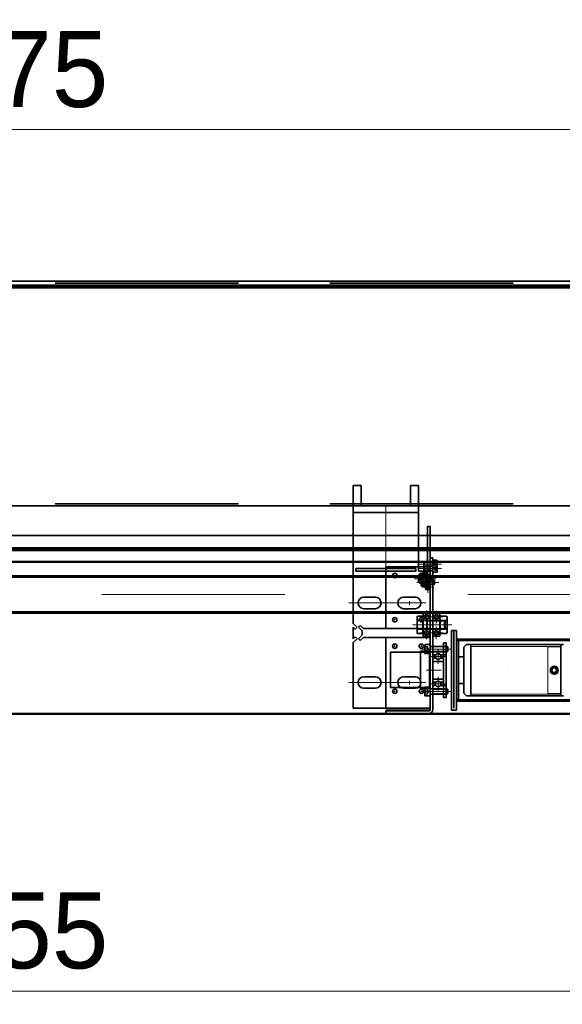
# Model space of a CAD drawing. Extents: x 50445 to 145605, y -10968 to 41989.
# Tile 74 of 256: x 54907 to 55520, y 33100 to 34215. Entities that reach past the tile are written whole.
import ezdxf

# ---------------------------------------------------------------- set-up
doc = ezdxf.new("R2010")
doc.units = 0
doc.header["$LTSCALE"] = 414.30304
doc.header["$MEASUREMENT"] = 0
doc.linetypes.add('DASHDOT', pattern=[1, 0.5, -0.25, 0, -0.25])
doc.linetypes.add('DASHED', pattern=[0.75, 0.5, -0.25])
doc.layers.get('Defpoints').update_dxf_attribs({"linetype": 'CONTINUOUS'})
for name, color, linetype, lineweight in [('BLECH', 5, 'CONTINUOUS', 35), ('GEWINDELINIEN', 94, 'CONTINUOUS', 18), ('HILFSLINIEN', 3, 'CONTINUOUS', 13), ('LIJN18', 30, 'CONTINUOUS', 18), ('MITTELLINIEN', 7, 'DASHDOT', 18), ('SCHRAFFUR WÄNDE', 34, 'CONTINUOUS', 18), ('STAHLBAU', 7, 'CONTINUOUS', 35), ('UNSICHTBARE', 7, 'DASHED', 18), ('WÄNDE', 7, 'CONTINUOUS', 35)]:
    doc.layers.add(name, color=color, linetype=linetype, lineweight=lineweight)
doc.dimstyles.get("Standard").update_dxf_attribs({"dimtxt": 0.18, "dimasz": 0.18, "dimexe": 0.18, "dimexo": 0.0625, "dimgap": 0.09, "dimtad": 0, "dimtih": 1, "dimtoh": 1, "dimdec": 4, "dimzin": 0, "dimdsep": 46, "dimtxsty": 'Standard', "dimcen": 0.09, "dimadec": 0, "dimazin": 0, "dimtfac": 1, "dimtdec": 4, "dimtofl": 0, "dimtmove": 0, "dimatfit": 3, "dimfxl": 1, "dimtolj": 1, "dimtzin": 0, "dimarcsym": 0})
pattern_1 = [(45, (47136.07, 30465.82), (-70.7107, 70.7107), [])]

# ---------------------------------------------------------------- blocks, each defined once
blk = doc.blocks.new('*D11')
at = {"layer": 'Defpoints', "color": 0, "linetype": 'Continuous', "lineweight": 0, "transparency": 16777216}
for p in [(51928.9, 34090.3), (51928.9, 33918.6), (57828.9, 33918.6)]:
    blk.add_point(p, dxfattribs=at)
at = {"layer": 'LIJN18', "color": 0, "linetype": 'Continuous', "lineweight": 0, "transparency": 16777216}
for p, q in [((51928.9, 33933.6), (51928.9, 34105.3)), ((57828.9, 33933.6), (57828.9, 34105.3)), ((57742.9, 34090.3), (52014.9, 34090.3))]:
    blk.add_line(p, q, dxfattribs=at)
for points in [[(52014.9, 34104.6), (52014.9, 34076), (51928.9, 34090.3)], [(57742.9, 34104.6), (57742.9, 34076), (57828.9, 34090.3)]]:
    blk.add_solid(points, dxfattribs=at)
at = {"layer": 'LIJN18', "color": 0, "linetype": 'Continuous', "lineweight": 0, "transparency": 16777216, "insert": (54878.9, 34158.3), "char_height": 86, "attachment_point": 5}
blk.add_mtext('\\A1;5575', dxfattribs=at)
blk = doc.blocks.new('*D128')
at = {"layer": 'Defpoints', "color": 0, "linetype": 'Continuous', "lineweight": 0, "transparency": 16777216}
for p in [(51438.9, 33428.6), (58318.9, 33429.6), (51438.9, 33115.3)]:
    blk.add_point(p, dxfattribs=at)
at = {"layer": 'LIJN18', "color": 0, "linetype": 'Continuous', "lineweight": 0, "transparency": 16777216}
for p, q in [((51438.9, 33413.6), (51438.9, 33100.3)), ((58318.9, 33414.6), (58318.9, 33100.3)), ((58232.9, 33115.3), (51524.9, 33115.3))]:
    blk.add_line(p, q, dxfattribs=at)
for points in [[(51524.9, 33129.6), (51524.9, 33101), (51438.9, 33115.3)], [(58232.9, 33129.6), (58232.9, 33101), (58318.9, 33115.3)]]:
    blk.add_solid(points, dxfattribs=at)
at = {"layer": 'LIJN18', "color": 0, "linetype": 'Continuous', "lineweight": 0, "transparency": 16777216, "insert": (54878.9, 33183.3), "char_height": 86, "attachment_point": 5}
blk.add_mtext('\\A1;6555', dxfattribs=at)

msp = doc.modelspace()

# ---------------------------------------------------------------- hatches: boundary and pattern name
at = {"layer": 'SCHRAFFUR WÄNDE'}
h = msp.add_hatch(dxfattribs=at)
h.set_pattern_fill('ANSI31', color=256, scale=32, style=0)
h.set_pattern_definition(pattern_1)
edge = h.paths.add_edge_path()
edge.add_arc((55365.4, 33587.2), 1.59, 36.8699, 143.1301, ccw=False)
edge.add_line((55366.7, 33588.2), (55367.9, 33588.2))
edge.add_line((55367.9, 33588.2), (55367.9, 33589.6))
edge.add_arc((55367.6, 33589.6), 0.3, 0, 90)
edge.add_line((55367.6, 33589.9), (55363.2, 33589.9))
edge.add_arc((55363.2, 33589.6), 0.3, 90, 180)
edge.add_line((55362.9, 33589.6), (55362.9, 33588.2))
edge.add_line((55362.9, 33588.2), (55364.2, 33588.2))
h = msp.add_hatch(dxfattribs=at)
h.set_pattern_fill('ANSI31', color=256, scale=32, style=0)
h.set_pattern_definition(pattern_1)
edge = h.paths.add_edge_path()
edge.add_arc((55365.4, 33587.2), 1.59, 216.8699, 323.1301, ccw=False)
edge.add_line((55364.2, 33586.2), (55362.9, 33586.2))
edge.add_line((55362.9, 33586.2), (55362.9, 33584.7))
edge.add_arc((55363.2, 33584.7), 0.3, 180, 270)
edge.add_line((55363.2, 33584.4), (55367.6, 33584.4))
edge.add_arc((55367.6, 33584.7), 0.3, 270, 360)
edge.add_line((55367.9, 33584.7), (55367.9, 33586.2))
edge.add_line((55367.9, 33586.2), (55366.7, 33586.2))
h = msp.add_hatch(dxfattribs=at)
h.set_pattern_fill('ANSI31', color=256, scale=32, style=0)
h.set_pattern_definition(pattern_1)
edge = h.paths.add_edge_path()
edge.add_arc((55365.4, 33576.7), 1.59, 36.8699, 143.1301, ccw=False)
edge.add_line((55366.7, 33577.7), (55367.9, 33577.7))
edge.add_line((55367.9, 33577.7), (55367.9, 33579.1))
edge.add_arc((55367.6, 33579.1), 0.3, 0, 90)
edge.add_line((55367.6, 33579.4), (55363.2, 33579.4))
edge.add_arc((55363.2, 33579.1), 0.3, 90, 180)
edge.add_line((55362.9, 33579.1), (55362.9, 33577.7))
edge.add_line((55362.9, 33577.7), (55364.2, 33577.7))
h = msp.add_hatch(dxfattribs=at)
h.set_pattern_fill('ANSI31', color=256, scale=32, style=0)
h.set_pattern_definition(pattern_1)
edge = h.paths.add_edge_path()
edge.add_arc((55368.4, 33583.1), 1.59, 36.8699, 143.1301, ccw=False)
edge.add_line((55369.7, 33584), (55370.9, 33584))
edge.add_line((55370.9, 33584), (55370.9, 33585.5))
edge.add_arc((55370.6, 33585.5), 0.3, 0, 90)
edge.add_line((55370.6, 33585.8), (55366.2, 33585.8))
edge.add_arc((55366.2, 33585.5), 0.3, 90, 180)
edge.add_line((55365.9, 33585.5), (55365.9, 33584))
edge.add_line((55365.9, 33584), (55367.2, 33584))
h = msp.add_hatch(dxfattribs=at)
h.set_pattern_fill('ANSI31', color=256, scale=32, style=0)
h.set_pattern_definition(pattern_1)
edge = h.paths.add_edge_path()
edge.add_arc((55368.4, 33583.1), 1.59, 216.8699, 323.1301, ccw=False)
edge.add_line((55367.2, 33582.1), (55365.9, 33582.1))
edge.add_line((55365.9, 33582.1), (55365.9, 33580.6))
edge.add_arc((55366.2, 33580.6), 0.3, 180, 270)
edge.add_line((55366.2, 33580.3), (55370.6, 33580.3))
edge.add_arc((55370.6, 33580.6), 0.3, 270, 360)
edge.add_line((55370.9, 33580.6), (55370.9, 33582.1))
edge.add_line((55370.9, 33582.1), (55369.7, 33582.1))
h = msp.add_hatch(dxfattribs=at)
h.set_pattern_fill('ANSI31', color=256, scale=32, style=0)
h.set_pattern_definition(pattern_1)
edge = h.paths.add_edge_path()
edge.add_arc((55365.4, 33576.7), 1.59, 216.8699, 323.1301, ccw=False)
edge.add_line((55364.2, 33575.7), (55362.9, 33575.7))
edge.add_line((55362.9, 33575.7), (55362.9, 33574.2))
edge.add_arc((55363.2, 33574.2), 0.3, 180, 270)
edge.add_line((55363.2, 33573.9), (55367.6, 33573.9))
edge.add_arc((55367.6, 33574.2), 0.3, 270, 360)
edge.add_line((55367.9, 33574.2), (55367.9, 33575.7))
edge.add_line((55367.9, 33575.7), (55366.7, 33575.7))
h = msp.add_hatch(dxfattribs=at)
h.set_pattern_fill('ANSI31', color=256, scale=32, style=0)
h.set_pattern_definition(pattern_1)
edge = h.paths.add_edge_path()
edge.add_arc((55368.4, 33572.6), 1.59, 36.8699, 143.1301, ccw=False)
edge.add_line((55369.7, 33573.5), (55370.9, 33573.5))
edge.add_line((55370.9, 33573.5), (55370.9, 33575))
edge.add_arc((55370.6, 33575), 0.3, 0, 90)
edge.add_line((55370.6, 33575.3), (55366.2, 33575.3))
edge.add_arc((55366.2, 33575), 0.3, 90, 180)
edge.add_line((55365.9, 33575), (55365.9, 33573.5))
edge.add_line((55365.9, 33573.5), (55367.2, 33573.5))
h = msp.add_hatch(dxfattribs=at)
h.set_pattern_fill('ANSI31', color=256, scale=32, style=0)
h.set_pattern_definition(pattern_1)
edge = h.paths.add_edge_path()
edge.add_arc((55368.4, 33572.6), 1.59, 216.8699, 323.1301, ccw=False)
edge.add_line((55367.2, 33571.6), (55365.9, 33571.6))
edge.add_line((55365.9, 33571.6), (55365.9, 33570.1))
edge.add_arc((55366.2, 33570.1), 0.3, 180, 270)
edge.add_line((55366.2, 33569.8), (55370.6, 33569.8))
edge.add_arc((55370.6, 33570.1), 0.3, 270, 360)
edge.add_line((55370.9, 33570.1), (55370.9, 33571.6))
edge.add_line((55370.9, 33571.6), (55369.7, 33571.6))
h = msp.add_hatch(dxfattribs=at)
h.set_pattern_fill('ANSI31', color=256, scale=32, style=0)
h.set_pattern_definition(pattern_1)
edge = h.paths.add_edge_path()
edge.add_arc((55379.9, 33493.9), 3.19, 36.8699, 143.1301, ccw=False)
edge.add_line((55382.5, 33495.8), (55385.9, 33495.8))
edge.add_line((55385.9, 33495.8), (55385.9, 33498.8))
edge.add_arc((55385.3, 33498.8), 0.6, 0, 90)
edge.add_line((55385.3, 33499.4), (55374.5, 33499.4))
edge.add_arc((55374.5, 33498.8), 0.6, 90, 180)
edge.add_line((55373.9, 33498.8), (55373.9, 33495.8))
edge.add_line((55373.9, 33495.8), (55377.4, 33495.8))
h = msp.add_hatch(dxfattribs=at)
h.set_pattern_fill('ANSI31', color=256, scale=32, style=0)
h.set_pattern_definition(pattern_1)
edge = h.paths.add_edge_path()
edge.add_arc((55379.9, 33493.9), 3.19, 216.8699, 323.1301, ccw=False)
edge.add_line((55377.4, 33492), (55373.9, 33492))
edge.add_line((55373.9, 33492), (55373.9, 33489))
edge.add_arc((55374.5, 33489), 0.6, 180, 270)
edge.add_line((55374.5, 33488.4), (55385.3, 33488.4))
edge.add_arc((55385.3, 33489), 0.6, 270, 360)
edge.add_line((55385.9, 33489), (55385.9, 33492))
edge.add_line((55385.9, 33492), (55382.5, 33492))
h = msp.add_hatch(dxfattribs=at)
h.set_pattern_fill('ANSI31', color=256, scale=32, style=0)
h.set_pattern_definition(pattern_1)
edge = h.paths.add_edge_path()
edge.add_arc((55379.9, 33462.9), 3.19, 36.8699, 143.1301, ccw=False)
edge.add_line((55382.5, 33464.8), (55385.9, 33464.8))
edge.add_line((55385.9, 33464.8), (55385.9, 33467.8))
edge.add_arc((55385.3, 33467.8), 0.6, 0, 90)
edge.add_line((55385.3, 33468.4), (55374.5, 33468.4))
edge.add_arc((55374.5, 33467.8), 0.6, 90, 180)
edge.add_line((55373.9, 33467.8), (55373.9, 33464.8))
edge.add_line((55373.9, 33464.8), (55377.4, 33464.8))
h = msp.add_hatch(dxfattribs=at)
h.set_pattern_fill('ANSI31', color=256, scale=32, style=0)
h.set_pattern_definition(pattern_1)
edge = h.paths.add_edge_path()
edge.add_arc((55379.9, 33462.9), 3.19, 216.8699, 323.1301, ccw=False)
edge.add_line((55377.4, 33461), (55373.9, 33461))
edge.add_line((55373.9, 33461), (55373.9, 33458))
edge.add_arc((55374.5, 33458), 0.6, 180, 270)
edge.add_line((55374.5, 33457.4), (55385.3, 33457.4))
edge.add_arc((55385.3, 33458), 0.6, 270, 360)
edge.add_line((55385.9, 33458), (55385.9, 33461))
edge.add_line((55385.9, 33461), (55382.5, 33461))
at = {"layer": 'WÄNDE'}
h = msp.add_hatch(dxfattribs=at)
h.set_pattern_fill('ANSI31', color=256, scale=32, style=0)
h.set_pattern_definition(pattern_1)
edge = h.paths.add_edge_path()
edge.add_arc((55366.9, 33538.8), 2.32, 36.8699, 143.1301, ccw=False)
edge.add_line((55368.8, 33540.1), (55370.9, 33540.1))
edge.add_line((55370.9, 33540.1), (55370.9, 33542.5))
edge.add_arc((55370.6, 33542.5), 0.3, 0, 90)
edge.add_line((55370.6, 33542.8), (55363.2, 33542.8))
edge.add_arc((55363.2, 33542.5), 0.3, 90, 180)
edge.add_line((55362.9, 33542.5), (55362.9, 33540.1))
edge.add_line((55362.9, 33540.1), (55365.1, 33540.1))
h = msp.add_hatch(dxfattribs=at)
h.set_pattern_fill('ANSI31', color=256, scale=32, style=0)
h.set_pattern_definition(pattern_1)
edge = h.paths.add_edge_path()
edge.add_arc((55366.9, 33538.8), 2.32, 216.8699, 323.1301, ccw=False)
edge.add_line((55365.1, 33537.4), (55362.9, 33537.4))
edge.add_line((55362.9, 33537.4), (55362.9, 33535.1))
edge.add_arc((55363.2, 33535.1), 0.3, 180, 270)
edge.add_line((55363.2, 33534.8), (55370.6, 33534.8))
edge.add_arc((55370.6, 33535.1), 0.3, 270, 360)
edge.add_line((55370.9, 33535.1), (55370.9, 33537.4))
edge.add_line((55370.9, 33537.4), (55368.8, 33537.4))
h = msp.add_hatch(dxfattribs=at)
h.set_pattern_fill('ANSI31', color=256, scale=32, style=0)
h.set_pattern_definition(pattern_1)
edge = h.paths.add_edge_path()
edge.add_arc((55377.9, 33538.8), 2.32, 36.8699, 143.1301, ccw=False)
edge.add_line((55379.8, 33540.1), (55381.9, 33540.1))
edge.add_line((55381.9, 33540.1), (55381.9, 33542.5))
edge.add_arc((55381.6, 33542.5), 0.3, 0, 90)
edge.add_line((55381.6, 33542.8), (55374.2, 33542.8))
edge.add_arc((55374.2, 33542.5), 0.3, 90, 180)
edge.add_line((55373.9, 33542.5), (55373.9, 33540.1))
edge.add_line((55373.9, 33540.1), (55376.1, 33540.1))
h = msp.add_hatch(dxfattribs=at)
h.set_pattern_fill('ANSI31', color=256, scale=32, style=0)
h.set_pattern_definition(pattern_1)
edge = h.paths.add_edge_path()
edge.add_arc((55377.9, 33538.8), 2.32, 216.8699, 323.1301, ccw=False)
edge.add_line((55376.1, 33537.4), (55373.9, 33537.4))
edge.add_line((55373.9, 33537.4), (55373.9, 33535.1))
edge.add_arc((55374.2, 33535.1), 0.3, 180, 270)
edge.add_line((55374.2, 33534.8), (55381.6, 33534.8))
edge.add_arc((55381.6, 33535.1), 0.3, 270, 360)
edge.add_line((55381.9, 33535.1), (55381.9, 33537.4))
edge.add_line((55381.9, 33537.4), (55379.8, 33537.4))
h = msp.add_hatch(dxfattribs=at)
h.set_pattern_fill('ANSI31', color=256, scale=32, style=0)
h.set_pattern_definition(pattern_1)
edge = h.paths.add_edge_path()
edge.add_arc((55366.9, 33520.8), 2.32, 36.8699, 143.1301, ccw=False)
edge.add_line((55368.8, 33522.1), (55370.9, 33522.1))
edge.add_line((55370.9, 33522.1), (55370.9, 33524.5))
edge.add_arc((55370.6, 33524.5), 0.3, 0, 90)
edge.add_line((55370.6, 33524.8), (55363.2, 33524.8))
edge.add_arc((55363.2, 33524.5), 0.3, 90, 180)
edge.add_line((55362.9, 33524.5), (55362.9, 33522.1))
edge.add_line((55362.9, 33522.1), (55365.1, 33522.1))
h = msp.add_hatch(dxfattribs=at)
h.set_pattern_fill('ANSI31', color=256, scale=32, style=0)
h.set_pattern_definition(pattern_1)
edge = h.paths.add_edge_path()
edge.add_arc((55377.9, 33520.8), 2.32, 36.8699, 143.1301, ccw=False)
edge.add_line((55379.8, 33522.1), (55381.9, 33522.1))
edge.add_line((55381.9, 33522.1), (55381.9, 33524.5))
edge.add_arc((55381.6, 33524.5), 0.3, 0, 90)
edge.add_line((55381.6, 33524.8), (55374.2, 33524.8))
edge.add_arc((55374.2, 33524.5), 0.3, 90, 180)
edge.add_line((55373.9, 33524.5), (55373.9, 33522.1))
edge.add_line((55373.9, 33522.1), (55376.1, 33522.1))
h = msp.add_hatch(dxfattribs=at)
h.set_pattern_fill('ANSI31', color=256, scale=32, style=0)
h.set_pattern_definition(pattern_1)
edge = h.paths.add_edge_path()
edge.add_arc((55366.9, 33520.8), 2.32, 216.8699, 323.1301, ccw=False)
edge.add_line((55365.1, 33519.4), (55362.9, 33519.4))
edge.add_line((55362.9, 33519.4), (55362.9, 33517.1))
edge.add_arc((55363.2, 33517.1), 0.3, 180, 270)
edge.add_line((55363.2, 33516.8), (55370.6, 33516.8))
edge.add_arc((55370.6, 33517.1), 0.3, 270, 360)
edge.add_line((55370.9, 33517.1), (55370.9, 33519.4))
edge.add_line((55370.9, 33519.4), (55368.8, 33519.4))
h = msp.add_hatch(dxfattribs=at)
h.set_pattern_fill('ANSI31', color=256, scale=32, style=0)
h.set_pattern_definition(pattern_1)
edge = h.paths.add_edge_path()
edge.add_arc((55377.9, 33520.8), 2.32, 216.8699, 323.1301, ccw=False)
edge.add_line((55376.1, 33519.4), (55373.9, 33519.4))
edge.add_line((55373.9, 33519.4), (55373.9, 33517.1))
edge.add_arc((55374.2, 33517.1), 0.3, 180, 270)
edge.add_line((55374.2, 33516.8), (55381.6, 33516.8))
edge.add_arc((55381.6, 33517.1), 0.3, 270, 360)
edge.add_line((55381.9, 33517.1), (55381.9, 33519.4))
edge.add_line((55381.9, 33519.4), (55379.8, 33519.4))

# ---------------------------------------------------------------- linework, layer by layer
at = {"layer": 'BLECH'}
for p, q in [((53703.9, 33918.6), (56153.9, 33918.6)), ((56153.9, 33914.1), (53703.9, 33914.1)), ((56153.9, 33912.6), (53703.9, 33912.6)), ((56153.9, 33911.1), (53703.9, 33911.1)), ((55292.9, 33687.6), (55283.9, 33687.6)), ((55283.9, 33664.6), (55283.9, 33687.6)), ((55292.9, 33664.6), (55292.9, 33687.6)), ((55348.6, 33664.6), (55348.6, 33687.6)), ((55357.6, 33687.6), (55348.6, 33687.6)), ((55357.6, 33664.6), (55357.6, 33687.6)), ((53703.9, 33664.6), (56153.9, 33664.6)), ((55283.9, 33531.4), (55283.9, 33664.6)), ((55357.6, 33664.6), (55283.9, 33664.6)), ((55357.6, 33657.1), (55283.9, 33657.1)), ((55292.9, 33664.6), (55348.6, 33664.6)), ((55357.6, 33664.6), (55357.6, 33590.6)), ((55367.9, 33641.1), (55367.9, 33575.6)), ((55370.9, 33641.1), (55367.9, 33641.1)), ((55370.9, 33641.1), (55370.9, 33575.6)), ((53703.9, 33631.1), (56153.9, 33631.1)), ((56153.9, 33617.1), (53703.9, 33617.1)), ((56153.9, 33615.6), (53703.9, 33615.6)), ((56153.9, 33614.1), (53703.9, 33614.1)), ((53703.9, 33601.6), (56153.9, 33601.6)), ((53703.9, 33600.6), (56153.9, 33600.6)), ((55364.4, 33601.1), (55363.9, 33600.6)), ((55363.9, 33596.6), (55363.9, 33600.6)), ((55373.9, 33601.1), (55364.4, 33601.1)), ((55364.4, 33596.1), (55364.4, 33601.1)), ((55370.9, 33433.6), (55370.9, 33605.6)), ((55373.9, 33605.6), (55370.9, 33605.6)), ((55371.5, 33596.1), (55371.5, 33601.1)), ((55373.9, 33433.6), (55373.9, 33605.6)), ((55373.9, 33602.9), (55378.5, 33602.9)), ((55373.9, 33602.9), (55373.9, 33594.4)), ((55378.9, 33594.8), (55378.9, 33602.5)), ((55286.9, 33590.6), (55286.9, 33593.6)), ((55354.6, 33593.6), (55286.9, 33593.6)), ((55354.6, 33590.6), (55286.9, 33590.6)), ((55320.9, 33590.6), (55320.9, 33593.6)), ((55354.6, 33593.6), (55354.6, 33590.6)), ((55370.9, 33595.6), (55357.6, 33595.6)), ((55370.9, 33590.6), (55357.6, 33590.6)), ((55364.4, 33596.1), (55363.9, 33596.6)), ((55364.4, 33596.1), (55363.9, 33595.6)), ((55363.9, 33591.6), (55363.9, 33595.6)), ((55364.4, 33591.1), (55363.9, 33591.6)), ((55373.9, 33596.1), (55364.4, 33596.1)), ((55364.4, 33591.1), (55364.4, 33596.1)), ((55373.9, 33596.1), (55364.4, 33596.1)), ((55373.9, 33591.1), (55364.4, 33591.1)), ((55370.9, 33591.6), (55367.9, 33591.6)), ((55371.5, 33591.1), (55371.5, 33596.1)), ((55373.9, 33597.9), (55378.5, 33597.9)), ((55373.9, 33597.9), (55373.9, 33589.4)), ((55373.9, 33594.4), (55378.5, 33594.4)), ((55373.9, 33589.4), (55378.5, 33589.4)), ((55378.9, 33589.8), (55378.9, 33597.5)), ((55357.9, 33585.8), (55357.9, 33578.1)), ((55362.9, 33586.2), (55358.3, 33586.2)), ((55360.9, 33581.7), (55360.9, 33574)), ((55365.9, 33582.1), (55361.3, 33582.1)), ((55362.9, 33577.7), (55362.9, 33586.2)), ((55362.9, 33584.4), (55372.4, 33584.4)), ((55362.9, 33579.4), (55372.4, 33579.4)), ((55365.3, 33584.4), (55365.3, 33579.4)), ((55365.9, 33573.6), (55365.9, 33582.1)), ((55365.9, 33580.3), (55375.4, 33580.3)), ((55368.3, 33580.3), (55368.3, 33575.3)), ((55372.4, 33584.4), (55372.4, 33579.4)), ((55372.4, 33584.4), (55372.9, 33584)), ((55372.4, 33579.4), (55372.9, 33579.9)), ((55372.9, 33584), (55372.9, 33579.9)), ((55375.4, 33580.3), (55375.4, 33575.3)), ((55375.4, 33580.3), (55375.9, 33579.8)), ((55375.9, 33579.8), (55375.9, 33575.8)), ((55362.9, 33577.7), (55358.3, 33577.7)), ((55365.9, 33573.6), (55361.3, 33573.6)), ((55365.9, 33575.3), (55375.4, 33575.3)), ((55370.9, 33575.6), (55367.9, 33575.6)), ((55375.4, 33575.3), (55375.9, 33575.8)), ((55308.9, 33561.1), (55295.9, 33561.1)), ((55353.9, 33561.1), (55340.9, 33561.1)), ((55340.9, 33561.1), (55353.9, 33561.1)), ((55308.9, 33548.1), (55295.9, 33548.1)), ((55353.9, 33548.1), (55340.9, 33548.1)), ((55340.9, 33548.1), (55353.9, 33548.1)), ((55356.1, 33537.1), (55356.1, 33522.4)), ((55362.5, 33539.6), (55356.5, 33539.6)), ((55362.5, 33534.7), (55356.5, 33534.7)), ((55362.5, 33539.6), (55362.5, 33519.9)), ((55362.5, 33538.2), (55362.9, 33538.2)), ((55362.9, 33538.2), (55362.9, 33521.3)), ((55362.9, 33534.8), (55387, 33534.8)), ((55367.4, 33534.8), (55367.4, 33524.8)), ((55381.9, 33522.4), (55381.9, 33537.1)), ((55389.3, 33539.6), (55382.9, 33539.6)), ((55389.3, 33534.7), (55382.9, 33534.7)), ((55387, 33534.8), (55387, 33524.8)), ((55387, 33534.8), (55387.9, 33533.8)), ((55387.9, 33533.8), (55387.9, 33525.7)), ((55390.3, 33522.4), (55390.3, 33537.1)), ((55288.2, 33527.1), (55283.9, 33531.4)), ((55286.1, 33525), (55283.9, 33527.1)), ((55283.9, 33514.1), (55283.9, 33527.1)), ((55288.2, 33527.1), (55286.1, 33525)), ((55289.7, 33527.1), (55291.8, 33529.2)), ((55289.7, 33527.1), (55293.9, 33522.9)), ((55291.8, 33529.2), (55295.4, 33525.6)), ((55293.9, 33518.4), (55293.9, 33522.9)), ((55295.4, 33525.6), (55370.9, 33525.6)), ((55369.5, 33525.6), (55320.9, 33525.6)), ((55362.5, 33524.8), (55356.5, 33524.8)), ((55362.9, 33524.8), (55387, 33524.8)), ((55389.3, 33524.8), (55382.9, 33524.8)), ((55387, 33524.8), (55387.9, 33525.7)), ((55394.9, 33523.4), (55394.9, 33433.4)), ((55400.9, 33523.4), (55394.9, 33523.4)), ((55397.9, 33523.4), (55397.9, 33435.4)), ((55400.9, 33523.4), (55400.9, 33443.4)), ((55286.1, 33516.2), (55283.9, 33514.1)), ((55288.2, 33514.1), (55283.9, 33509.9)), ((55288.2, 33514.1), (55286.1, 33516.2)), ((55289.7, 33514.1), (55293.9, 33518.4)), ((55289.7, 33514.1), (55291.8, 33512)), ((55291.8, 33512), (55295.4, 33515.6)), ((55295.4, 33515.6), (55370.9, 33515.6)), ((55370.9, 33515.6), (55320.9, 33515.6)), ((55320.9, 33434.6), (55320.9, 33515.6)), ((55362.5, 33519.9), (55356.5, 33519.9)), ((55362.5, 33521.3), (55362.9, 33521.3)), ((55389.3, 33519.9), (55382.9, 33519.9)), ((55400.9, 33513.4), (55400.9, 33433.4)), ((56158.9, 33513.4), (55400.9, 33513.4)), ((56158.9, 33511.9), (55400.9, 33511.9)), ((55402.9, 33511.9), (55402.9, 33444.9)), ((55283.9, 33435.6), (55283.9, 33509.9)), ((55385.9, 33509.4), (55385.9, 33447.4)), ((55385.9, 33509.4), (55388.9, 33509.4)), ((55388.9, 33509.4), (55388.9, 33447.4)), ((55360.1, 33499.9), (55360.1, 33457.9)), ((55360.1, 33499.9), (55370.1, 33499.9)), ((55370.1, 33498.9), (55360.1, 33498.9)), ((55370.1, 33499.9), (55370.1, 33457.9)), ((55373.9, 33498.8), (55373.9, 33493.9)), ((55373.9, 33495.8), (55377.4, 33495.8)), ((55373.9, 33489), (55373.9, 33493.9)), ((55373.9, 33492), (55377.4, 33492)), ((55374.5, 33499.4), (55385.3, 33499.4)), ((55385.9, 33495.8), (55382.5, 33495.8)), ((55385.9, 33492), (55382.5, 33492)), ((55385.9, 33498.8), (55385.9, 33493.9)), ((55385.9, 33495.8), (55388.9, 33495.8)), ((55385.9, 33489), (55385.9, 33493.9)), ((55374.5, 33488.4), (55385.3, 33488.4)), ((55308.9, 33471.1), (55295.9, 33471.1)), ((55353.9, 33471.1), (55340.9, 33471.1)), ((55373.9, 33467.8), (55373.9, 33462.9)), ((55374.5, 33468.4), (55385.3, 33468.4)), ((55385.9, 33467.8), (55385.9, 33462.9)), ((55308.9, 33458.1), (55295.9, 33458.1)), ((55357.1, 33458.9), (55337.8, 33458.9)), ((55353.9, 33458.1), (55340.9, 33458.1)), ((55370.1, 33458.9), (55360.1, 33458.9)), ((55360.1, 33457.9), (55370.1, 33457.9)), ((55373.9, 33464.8), (55377.4, 33464.8)), ((55373.9, 33458), (55373.9, 33462.9)), ((55373.9, 33461), (55377.4, 33461)), ((55374.5, 33457.4), (55385.3, 33457.4)), ((55385.9, 33464.8), (55382.5, 33464.8)), ((55385.9, 33461), (55382.5, 33461)), ((55385.9, 33458), (55385.9, 33462.9)), ((55385.9, 33461), (55388.9, 33461)), ((55385.9, 33447.4), (55388.9, 33447.4)), ((56158.9, 33444.9), (55400.9, 33444.9)), ((55283.9, 33435.6), (55370.9, 33435.6)), ((55370.9, 33434.6), (55320.9, 33434.6)), ((55400.9, 33433.4), (55394.9, 33433.4)), ((56158.9, 33443.4), (55400.9, 33443.4)), ((53703.9, 33429.6), (56153.9, 33429.6)), ((53703.9, 33428.6), (56153.9, 33428.6)), ((55320.9, 33429.6), (55320.9, 33432.6)), ((55320.9, 33432.6), (55369.9, 33432.6)), ((55320.9, 33429.6), (55369.9, 33429.6))]:
    msp.add_line(p, q, dxfattribs=at)
at = {"layer": 'BLECH', "linetype": 'DASHED'}
for p, q in [((53703.9, 33916.6), (56153.9, 33916.6)), ((53703.9, 33666.6), (56153.9, 33666.6)), ((55357.6, 33595.6), (55320.9, 33595.6)), ((55320.9, 33593.6), (55320.9, 33595.6)), ((55320.9, 33525.6), (55320.9, 33590.6)), ((55325.9, 33458.9), (55325.9, 33498.9)), ((55360.1, 33498.9), (55325.9, 33498.9)), ((55370.9, 33498.9), (55370.1, 33498.9)), ((55337.8, 33458.9), (55325.9, 33458.9)), ((55360.1, 33458.9), (55357.1, 33458.9)), ((55370.9, 33458.9), (55370.1, 33458.9))]:
    msp.add_line(p, q, dxfattribs=at)
at = {"layer": 'BLECH'}
for centre in [(55330.9, 33585.6), (55360.9, 33585.6), (55330.9, 33535.6), (55360.9, 33535.6), (55330.9, 33505.6), (55360.9, 33505.6), (55330.9, 33454.6), (55360.9, 33454.6)]:
    msp.add_circle(centre, 2.5, dxfattribs=at)
for centre, radius, start, end in [((55378.5, 33602.5), 0.4, 0, 90), ((55378.5, 33597.5), 0.4, 0, 90), ((55378.5, 33594.8), 0.4, 270, 0), ((55378.5, 33589.8), 0.4, 270, 0), ((55358.3, 33585.8), 0.4, 90, 180), ((55358.3, 33578.1), 0.4, 180, 270), ((55361.3, 33581.7), 0.4, 90, 180), ((55361.3, 33574), 0.4, 180, 270), ((55295.9, 33554.6), 6.5, 90, 270), ((55308.9, 33554.6), 6.5, 270, 90), ((55340.9, 33554.6), 6.5, 90, 270), ((55340.9, 33554.6), 6.5, 90, 270), ((55353.9, 33554.6), 6.5, 270, 90), ((55353.9, 33554.6), 6.5, 270, 90), ((55364.2, 33537.1), 8.03, 162.2113, 197.7887), ((55387.7, 33529.8), 31.6, 171.0517, 188.9483), ((55385.4, 33537.1), 3.51, 135.6543, 224.3457), ((55394.5, 33529.8), 12.5, 156.9651, 203.0349), ((55386.8, 33537.1), 3.51, 315.6543, 44.3457), ((55377.8, 33529.8), 12.5, 336.9651, 23.0349), ((55364.2, 33522.4), 8.03, 162.2113, 197.7887), ((55385.4, 33522.4), 3.51, 135.6543, 224.3457), ((55386.8, 33522.4), 3.51, 315.6543, 44.3457), ((55374.5, 33498.8), 0.6, 90, 180), ((55374.5, 33489), 0.6, 180, 270), ((55379.9, 33493.9), 3.19, 0, 180), ((55379.9, 33493.9), 3.19, 180, 0), ((55385.3, 33498.8), 0.6, 0, 90), ((55385.3, 33489), 0.6, 270, 0), ((55295.9, 33464.6), 6.5, 90, 270), ((55308.9, 33464.6), 6.5, 270, 90), ((55340.9, 33464.6), 6.5, 90, 270), ((55353.9, 33464.6), 6.5, 270, 90), ((55374.5, 33467.8), 0.6, 90, 180), ((55385.3, 33467.8), 0.6, 0, 90), ((55374.5, 33458), 0.6, 180, 270), ((55379.9, 33462.9), 3.19, 0, 180), ((55379.9, 33462.9), 3.19, 180, 0), ((55385.3, 33458), 0.6, 270, 0), ((55369.9, 33433.6), 4, 270, 0), ((55369.9, 33433.6), 1, 270, 0)]:
    msp.add_arc(centre, radius, start, end, dxfattribs=at)
for p in [(55330.9, 33585.6), (55360.9, 33585.6), (55330.9, 33535.6), (55360.9, 33535.6), (55330.9, 33505.6), (55360.9, 33505.6), (55330.9, 33454.6), (55360.9, 33454.6)]:
    msp.add_point(p, dxfattribs=at)
at = {"layer": 'GEWINDELINIEN'}
for p, q in [((55371.5, 33600.6), (55363.9, 33600.6)), ((55371.5, 33596.6), (55363.9, 33596.6)), ((55371.5, 33595.6), (55363.9, 33595.6)), ((55371.5, 33591.6), (55363.9, 33591.6)), ((55365.3, 33584), (55372.9, 33584)), ((55365.3, 33579.9), (55372.9, 33579.9)), ((55368.3, 33579.8), (55375.9, 33579.8)), ((55368.3, 33575.8), (55375.9, 33575.8)), ((55367.4, 33533.8), (55387.9, 33533.8)), ((55367.4, 33525.7), (55387.9, 33525.7)), ((55373.9, 33504.8), (55390.9, 33504.8)), ((55373.9, 33500), (55390.9, 33500)), ((55373.9, 33456.8), (55390.9, 33456.8)), ((55373.9, 33452), (55390.9, 33452))]:
    msp.add_line(p, q, dxfattribs=at)
at = {"layer": 'HILFSLINIEN'}
for p, q in [((55320.8, 33664.6), (55320.8, 33590.6)), ((55370.9, 33598.6), (55367.9, 33598.6)), ((55370.9, 33593.6), (55367.9, 33593.6)), ((55347.4, 33552.2), (55347.4, 33556.5)), ((55347.4, 33552.2), (55347.4, 33556.5)), ((55365.9, 33554.6), (55278.9, 33554.6)), ((55383.2, 33478.4), (55366.3, 33478.4)), ((55365.9, 33464.6), (55278.9, 33464.6)), ((55347.4, 33462.2), (55347.4, 33466.5))]:
    msp.add_line(p, q, dxfattribs=at)
at = {"layer": 'MITTELLINIEN'}
for p, q in [((55383.9, 33598.6), (55358.9, 33598.6)), ((55383.9, 33593.6), (55358.9, 33593.6)), ((55365.4, 33593.8), (55365.4, 33580.6)), ((55368.4, 33589.7), (55368.4, 33576.5)), ((55352.9, 33581.9), (55377.9, 33581.9)), ((55358.8, 33587.2), (55372, 33587.2)), ((55361.8, 33583.1), (55375, 33583.1)), ((55365.4, 33570.1), (55365.4, 33583.3)), ((55368.4, 33566), (55368.4, 33579.2)), ((55355.9, 33577.8), (55380.9, 33577.8)), ((55358.8, 33576.7), (55372, 33576.7)), ((55361.8, 33572.6), (55375, 33572.6)), ((58107.3, 33564.1), (51650.3, 33564.1)), ((55366.9, 33546.1), (55366.9, 33531.4)), ((55377.9, 33546.1), (55377.9, 33531.4)), ((55359.6, 33538.8), (55374.3, 33538.8)), ((55370.6, 33538.8), (55385.3, 33538.8)), ((55351.1, 33529.8), (55392.9, 33529.8)), ((55366.9, 33513.4), (55366.9, 33528.1)), ((55395.3, 33529.8), (55376.9, 33529.8)), ((55377.9, 33513.4), (55377.9, 33528.1)), ((55359.6, 33520.8), (55374.3, 33520.8)), ((55370.6, 33520.8), (55385.3, 33520.8)), ((55359.9, 33502.4), (55395.9, 33502.4)), ((55379.9, 33502.1), (55379.9, 33485.7)), ((55371.7, 33493.9), (55388.1, 33493.9)), ((56183.9, 33478.4), (55368.9, 33478.4)), ((55379.9, 33454.7), (55379.9, 33471.1)), ((55371.7, 33462.9), (55388.1, 33462.9)), ((55359.9, 33454.4), (55395.9, 33454.4))]:
    msp.add_line(p, q, dxfattribs=at)
at = {"layer": 'STAHLBAU'}
for p, q in [((55362.9, 33589.6), (55362.9, 33587.2)), ((55363.2, 33589.9), (55367.6, 33589.9)), ((55367.9, 33589.6), (55367.9, 33587.2)), ((58107.3, 33585.1), (51650.3, 33585.1)), ((58107.3, 33583.6), (51650.3, 33583.6)), ((55362.9, 33588.2), (55364.2, 33588.2)), ((55362.9, 33584.7), (55362.9, 33587.2)), ((55362.9, 33586.2), (55364.2, 33586.2)), ((55362.9, 33579.1), (55362.9, 33576.7)), ((55363.2, 33584.4), (55367.6, 33584.4)), ((55363.2, 33579.4), (55367.6, 33579.4)), ((55365.9, 33585.5), (55365.9, 33583.1)), ((55365.9, 33584), (55367.2, 33584)), ((55365.9, 33580.6), (55365.9, 33583.1)), ((55365.9, 33582.1), (55367.2, 33582.1)), ((55366.2, 33585.8), (55370.6, 33585.8)), ((55366.2, 33580.3), (55370.6, 33580.3)), ((55367.9, 33588.2), (55366.7, 33588.2)), ((55367.9, 33586.2), (55366.7, 33586.2)), ((55367.9, 33584.7), (55367.9, 33587.2)), ((55367.9, 33579.1), (55367.9, 33576.7)), ((55370.9, 33584), (55369.7, 33584)), ((55370.9, 33582.1), (55369.7, 33582.1)), ((55370.9, 33585.5), (55370.9, 33583.1)), ((55370.9, 33580.6), (55370.9, 33583.1)), ((55362.9, 33577.7), (55364.2, 33577.7)), ((55362.9, 33574.2), (55362.9, 33576.7)), ((55362.9, 33575.7), (55364.2, 33575.7)), ((55363.2, 33573.9), (55367.6, 33573.9)), ((55365.9, 33575), (55365.9, 33572.6)), ((55365.9, 33573.5), (55367.2, 33573.5)), ((55365.9, 33570.1), (55365.9, 33572.6)), ((55365.9, 33571.6), (55367.2, 33571.6)), ((55366.2, 33575.3), (55370.6, 33575.3)), ((55366.2, 33569.8), (55370.6, 33569.8)), ((55367.9, 33577.7), (55366.7, 33577.7)), ((55367.9, 33575.7), (55366.7, 33575.7)), ((55367.9, 33574.2), (55367.9, 33576.7)), ((55370.9, 33573.5), (55369.7, 33573.5)), ((55370.9, 33571.6), (55369.7, 33571.6)), ((55370.9, 33575), (55370.9, 33572.6)), ((55370.9, 33570.1), (55370.9, 33572.6)), ((58107.3, 33544.6), (51650.3, 33544.6)), ((58107.3, 33543.1), (51650.3, 33543.1)), ((55362.9, 33542.5), (55362.9, 33538.8)), ((55362.9, 33540.1), (55365.1, 33540.1)), ((55362.9, 33535.1), (55362.9, 33538.8)), ((55362.9, 33537.4), (55365.1, 33537.4)), ((55363.2, 33542.8), (55370.6, 33542.8)), ((55363.2, 33534.8), (55370.6, 33534.8)), ((55370.9, 33540.1), (55368.8, 33540.1)), ((55370.9, 33537.4), (55368.8, 33537.4)), ((55370.9, 33542.5), (55370.9, 33538.8)), ((55370.9, 33535.1), (55370.9, 33538.8)), ((55373.9, 33542.5), (55373.9, 33538.8)), ((55373.9, 33540.1), (55376.1, 33540.1)), ((55373.9, 33535.1), (55373.9, 33538.8)), ((55373.9, 33537.4), (55376.1, 33537.4)), ((55374.2, 33542.8), (55381.6, 33542.8)), ((55374.2, 33534.8), (55381.6, 33534.8)), ((55381.9, 33540.1), (55379.8, 33540.1)), ((55381.9, 33537.4), (55379.8, 33537.4)), ((55381.9, 33542.5), (55381.9, 33538.8)), ((55381.9, 33535.1), (55381.9, 33538.8)), ((55362.9, 33524.5), (55362.9, 33520.8)), ((55363.2, 33524.8), (55370.6, 33524.8)), ((55370.9, 33524.5), (55370.9, 33520.8)), ((55373.9, 33524.5), (55373.9, 33520.8)), ((55374.2, 33524.8), (55381.6, 33524.8)), ((55381.9, 33524.5), (55381.9, 33520.8)), ((55362.9, 33522.1), (55365.1, 33522.1)), ((55362.9, 33517.1), (55362.9, 33520.8)), ((55362.9, 33519.4), (55365.1, 33519.4)), ((55363.2, 33516.8), (55370.6, 33516.8)), ((55370.9, 33522.1), (55368.8, 33522.1)), ((55370.9, 33519.4), (55368.8, 33519.4)), ((55370.9, 33517.1), (55370.9, 33520.8)), ((55373.9, 33522.1), (55376.1, 33522.1)), ((55373.9, 33517.1), (55373.9, 33520.8)), ((55373.9, 33519.4), (55376.1, 33519.4)), ((55374.2, 33516.8), (55381.6, 33516.8)), ((55381.9, 33522.1), (55379.8, 33522.1)), ((55381.9, 33519.4), (55379.8, 33519.4)), ((55381.9, 33517.1), (55381.9, 33520.8)), ((55364.9, 33506.9), (55364.9, 33497.9)), ((55370.9, 33507.4), (55365.4, 33507.4)), ((55370.9, 33497.4), (55370.9, 33507.4)), ((55370.9, 33505.4), (55390.3, 33505.4)), ((55373.9, 33505.4), (55373.9, 33499.4)), ((55390.3, 33505.4), (55390.3, 33499.4)), ((55390.3, 33505.4), (55390.9, 33504.8)), ((55390.9, 33504.8), (55390.9, 33500)), ((55411.9, 33507.4), (55408.9, 33504.4)), ((55408.9, 33452.4), (55408.9, 33504.4)), ((55517.9, 33507.4), (55411.9, 33507.4)), ((55416.9, 33449.4), (55416.9, 33507.4)), ((55518.9, 33507.4), (55521.9, 33507.4)), ((55518.9, 33449.4), (55518.9, 33507.4)), ((55370.9, 33497.4), (55365.4, 33497.4)), ((55370.9, 33499.4), (55390.3, 33499.4)), ((55390.3, 33499.4), (55390.9, 33500)), ((55402.9, 33493.4), (55408.9, 33493.4)), ((55373.9, 33485.9), (55373.9, 33470.9)), ((55509.9, 33481), (55508.4, 33478.4)), ((55508.4, 33478.4), (55509.9, 33475.8)), ((55512.9, 33481), (55509.9, 33481)), ((55514.4, 33478.4), (55512.9, 33481)), ((55512.9, 33475.8), (55514.4, 33478.4)), ((55509.9, 33475.8), (55512.9, 33475.8)), ((55364.9, 33458.9), (55364.9, 33449.9)), ((55370.9, 33459.4), (55365.4, 33459.4)), ((55370.9, 33449.4), (55370.9, 33459.4)), ((55370.9, 33457.4), (55390.3, 33457.4)), ((55373.9, 33457.4), (55373.9, 33451.4)), ((55390.3, 33457.4), (55390.3, 33451.4)), ((55390.3, 33457.4), (55390.9, 33456.8)), ((55390.9, 33456.8), (55390.9, 33452)), ((55402.9, 33463.4), (55408.9, 33463.4)), ((55370.9, 33449.4), (55365.4, 33449.4)), ((55370.9, 33451.4), (55390.3, 33451.4)), ((55390.3, 33451.4), (55390.9, 33452)), ((55411.9, 33449.4), (55408.9, 33452.4)), ((55517.9, 33449.4), (55411.9, 33449.4)), ((55521.9, 33449.4), (55518.9, 33449.4))]:
    msp.add_line(p, q, dxfattribs=at)
msp.add_circle((55511.4, 33478.4), 4.5, dxfattribs=at)
for centre, radius, start, end in [((55363.2, 33589.6), 0.3, 90, 180), ((55367.6, 33589.6), 0.3, 0, 90), ((55363.2, 33584.7), 0.3, 180, 270), ((55363.2, 33579.1), 0.3, 90, 180), ((55365.4, 33587.2), 1.59, 0, 180), ((55365.4, 33587.2), 1.59, 180, 0), ((55365.4, 33576.7), 1.59, 0, 180), ((55366.2, 33585.5), 0.3, 90, 180), ((55366.2, 33580.6), 0.3, 180, 270), ((55368.4, 33583.1), 1.59, 0, 180), ((55368.4, 33583.1), 1.59, 180, 0), ((55367.6, 33584.7), 0.3, 270, 0), ((55367.6, 33579.1), 0.3, 0, 90), ((55370.6, 33585.5), 0.3, 0, 90), ((55370.6, 33580.6), 0.3, 270, 0), ((55363.2, 33574.2), 0.3, 180, 270), ((55365.4, 33576.7), 1.59, 180, 0), ((55366.2, 33575), 0.3, 90, 180), ((55366.2, 33570.1), 0.3, 180, 270), ((55368.4, 33572.6), 1.59, 0, 180), ((55368.4, 33572.6), 1.59, 180, 0), ((55367.6, 33574.2), 0.3, 270, 0), ((55370.6, 33575), 0.3, 0, 90), ((55370.6, 33570.1), 0.3, 270, 0), ((55363.2, 33542.5), 0.3, 90, 180), ((55363.2, 33535.1), 0.3, 180, 270), ((55366.9, 33538.8), 2.32, 0, 180), ((55366.9, 33538.8), 2.32, 180, 0), ((55370.6, 33542.5), 0.3, 0, 90), ((55370.6, 33535.1), 0.3, 270, 0), ((55374.2, 33542.5), 0.3, 90, 180), ((55374.2, 33535.1), 0.3, 180, 270), ((55377.9, 33538.8), 2.32, 0, 180), ((55377.9, 33538.8), 2.32, 180, 0), ((55381.6, 33542.5), 0.3, 0, 90), ((55381.6, 33535.1), 0.3, 270, 0), ((55363.2, 33524.5), 0.3, 90, 180), ((55366.9, 33520.8), 2.32, 0, 180), ((55370.6, 33524.5), 0.3, 0, 90), ((55374.2, 33524.5), 0.3, 90, 180), ((55377.9, 33520.8), 2.32, 0, 180), ((55381.6, 33524.5), 0.3, 0, 90), ((55363.2, 33517.1), 0.3, 180, 270), ((55366.9, 33520.8), 2.32, 180, 0), ((55370.6, 33517.1), 0.3, 270, 0), ((55374.2, 33517.1), 0.3, 180, 270), ((55377.9, 33520.8), 2.32, 180, 0), ((55381.6, 33517.1), 0.3, 270, 0), ((55365.4, 33506.9), 0.5, 90, 180), ((55365.4, 33497.9), 0.5, 180, 270), ((55365.4, 33458.9), 0.5, 90, 180), ((55365.4, 33449.9), 0.5, 180, 270)]:
    msp.add_arc(centre, radius, start, end, dxfattribs=at)
at = {"layer": 'STAHLBAU', "linetype": 'DASHED'}
for centre, start, end in [((55517.9, 33506.4), 0, 90), ((55517.9, 33450.4), 270, 0)]:
    msp.add_arc(centre, 1, start, end, dxfattribs=at)
at = {"layer": 'UNSICHTBARE'}
for p, q in [((55370.9, 33631.1), (55367.9, 33631.1)), ((55375.1, 33598.6), (55376.4, 33601)), ((55378.9, 33601), (55376.4, 33601)), ((55376.4, 33601), (55376.4, 33596.3)), ((55375.1, 33598.6), (55376.4, 33596.3)), ((55375.1, 33593.6), (55376.4, 33596)), ((55375.1, 33593.6), (55376.4, 33591.3)), ((55378.9, 33599.8), (55376.4, 33599.8)), ((55378.9, 33597.4), (55376.4, 33597.4)), ((55378.9, 33596.3), (55376.4, 33596.3)), ((55378.9, 33596), (55376.4, 33596)), ((55376.4, 33596), (55376.4, 33591.3)), ((55378.9, 33594.8), (55376.4, 33594.8)), ((55378.9, 33592.4), (55376.4, 33592.4)), ((55378.9, 33591.3), (55376.4, 33591.3)), ((55357.9, 33584.3), (55360.4, 33584.3)), ((55357.9, 33583.1), (55360.4, 33583.1)), ((55357.9, 33580.8), (55360.4, 33580.8)), ((55357.9, 33579.6), (55360.4, 33579.6)), ((55360.4, 33579.6), (55360.4, 33584.3)), ((55361.8, 33581.9), (55360.4, 33584.3)), ((55361.8, 33581.9), (55360.4, 33579.6)), ((55360.9, 33580.2), (55363.4, 33580.2)), ((55360.9, 33579), (55363.4, 33579)), ((55363.4, 33575.5), (55363.4, 33580.2)), ((55364.8, 33577.8), (55363.4, 33580.2)), ((55360.9, 33576.7), (55363.4, 33576.7)), ((55360.9, 33575.5), (55363.4, 33575.5)), ((55364.8, 33577.8), (55363.4, 33575.5)), ((55364.9, 33505.4), (55367.9, 33505.4)), ((55364.9, 33503.9), (55367.9, 33503.9)), ((55364.9, 33500.9), (55367.9, 33500.9)), ((55367.9, 33499.5), (55367.9, 33505.4)), ((55369.6, 33502.4), (55367.9, 33505.4)), ((55369.6, 33502.4), (55367.9, 33499.5)), ((55518.9, 33505.4), (55416.9, 33505.4)), ((55503.9, 33452.9), (55503.9, 33503.9)), ((55518.9, 33504.9), (55504.9, 33504.9)), ((55364.9, 33499.5), (55367.9, 33499.5)), ((55364.9, 33457.4), (55367.9, 33457.4)), ((55364.9, 33455.9), (55367.9, 33455.9)), ((55367.9, 33451.5), (55367.9, 33457.4)), ((55369.6, 33454.4), (55367.9, 33457.4)), ((55364.9, 33452.9), (55367.9, 33452.9)), ((55364.9, 33451.5), (55367.9, 33451.5)), ((55369.6, 33454.4), (55367.9, 33451.5)), ((55518.9, 33451.4), (55416.9, 33451.4)), ((55518.9, 33451.9), (55504.9, 33451.9))]:
    msp.add_line(p, q, dxfattribs=at)
for centre, start, end in [((55504.9, 33503.9), 90, 180), ((55504.9, 33452.9), 180, 270)]:
    msp.add_arc(centre, 1, start, end, dxfattribs=at)

# ---------------------------------------------------------------- dimensions: what is measured, and where the dimension line sits
at = {"layer": 'LIJN18', "linetype": 'Continuous', "lineweight": 0}
for base, p1, p2, text, picture, middle in [((51928.9, 34090.3), (57828.9, 33918.6), (51928.9, 33918.6), '5575', '*D11', (54878.9, 34158.3)), ((51438.9, 33115.3), (58318.9, 33429.6), (51438.9, 33428.6), '6555', '*D128', (54878.9, 33183.3))]:
    dim = msp.add_linear_dim(base=base, p1=p1, p2=p2, text=text, dimstyle='Standard', override={"dimtxt": 86, "dimasz": 86, "dimexe": 15, "dimexo": 15, "dimgap": 25, "dimtad": 1, "dimdec": 0, "dimdsep": 0, "dimpost": '<>', "dimlwd": 0, "dimlwe": 0}, dxfattribs=at)
    dim.commit()
    dim.dimension.update_dxf_attribs({"geometry": picture, "text_midpoint": middle})

doc.saveas('drawing.dxf')
